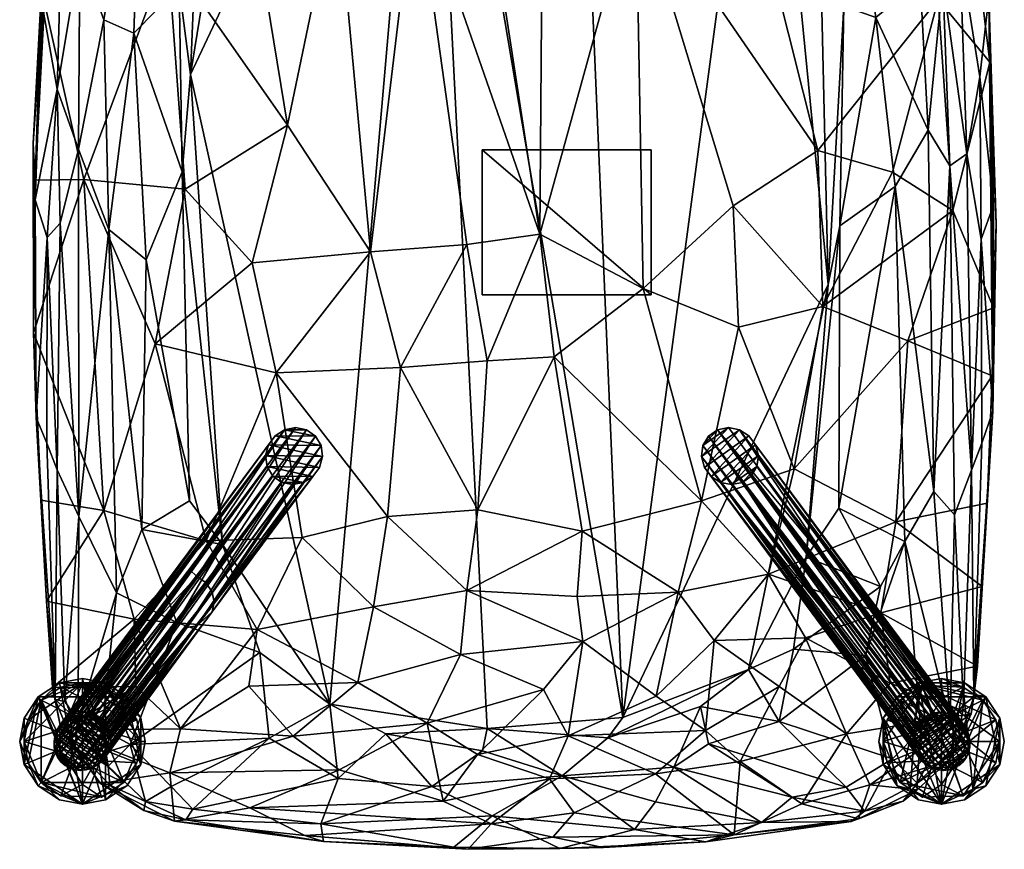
# Model space of a CAD drawing. Header units: inches. Extents: x -6.7 to 6.6, y -13 to 11.9.
# Tile 1 of 4: x -6.7 to 6.6, y -13 to -1.8. Entities that reach past the tile are written whole.
import ezdxf

# ---------------------------------------------------------------- set-up
doc = ezdxf.new("R2010")
doc.units = ezdxf.units.IN
doc.layers.get('0').update_dxf_attribs({"true_color": 0xc2ced6})

msp = doc.modelspace()

# ---------------------------------------------------------------- meshes
mesh = msp.add_polyface()
corners = [(3.398, 3.263, 12.111), (1.474, -11.188, 12.981), (0.809, 4.451, 12.04), (4.077, 1.863, 12.197), (4.246, -5.35, 12.629), (5.976, 1.336, 14.107), (6.41, -1.462, 14.312), (6.033, 1.341, 13.877), (6.424, -2.348, 14.644), (6.474, -4.277, 14.517), (6.308, -4.736, 14.102), (6.291, -2.55, 13.974), (6.022, -0.847, 13.505), (0.357, -4.672, 15.83), (1.751, -5.403, 15.881), (1.649, 0.033, 15.051), (3.122, 0.38, 14.844), (4.106, -3.54, 15.324), (5.113, -3.835, 15.184), (5.727, -1.501, 14.675), (4.368, 0.535, 14.616), (5.926, -4.35, 15.078), (5.001, 1.279, 12.569), (5.488, -1.247, 12.926), (4.467, 1.14, 12.321), (5.593, -3.268, 13.107), (4.888, -1.749, 12.595), (5.456, 1.206, 12.905), (5.791, -1.249, 13.2), (6.115, -3.587, 13.665), (4.404, -4.557, 12.602), (4.455, -1.595, 12.414), (5.148, -4.029, 12.886), (6.51, -4.529, 14.858), (2.964, -4.289, 15.599), (5.888, -3.747, 13.402), (0.392, -0.003, 15.104), (-1.147, 4.291, 12.049)]
mesh.append_faces([[corners[k] for k in face] for face in [(0, 1, 2), (3, 4, 0), (5, 6, 7), (6, 5, 8), (9, 10, 11), (6, 11, 12), (6, 9, 11), (6, 12, 7), (13, 14, 15), (16, 15, 17), (18, 19, 17), (19, 5, 20), (18, 21, 19), (22, 23, 24), (23, 25, 26), (23, 22, 27), (28, 23, 27), (25, 23, 28), (28, 12, 29), (30, 31, 26), (28, 27, 12), (26, 31, 24), (26, 32, 30), (10, 29, 11), (31, 30, 4), (31, 4, 3), (17, 19, 16), (8, 33, 6), (15, 14, 34), (5, 19, 8), (25, 28, 35), (28, 29, 35), (12, 11, 29), (13, 15, 36), (15, 34, 17), (25, 32, 26), (1, 37, 2), (8, 19, 21), (23, 26, 24), (19, 20, 16)]], dxfattribs={"vtx0": -1, "vtx1": -1, "vtx2": -1})
mesh = msp.add_polyface()
corners = [(-3.426, 3.209, 12.115), (-4.359, -2.518, 12.459), (-4.184, 1.662, 12.217), (-1.147, 4.291, 12.049), (-2.476, -11.009, 12.97), (-1.632, 2.834, 14.783), (-0.374, 2.581, 14.8), (-0.265, 3.037, 14.954), (-1.761, 2.251, 14.677), (-0.062, 2.182, 14.762), (-3.351, 2.176, 14.491), (-2.965, 2.663, 14.557), (-4.358, 2.785, 14.277), (-1.013, 1.717, 14.789), (-2.193, 1.706, 14.708), (0.561, 1.767, 14.796), (-1.32, 0.155, 15.046), (-2.385, 0.001, 14.988), (-1.93, -4.906, 15.793), (-3.05, -3.198, 15.419), (-4.664, -0.887, 14.797), (-3.552, -0.126, 14.86), (-4.999, 0.458, 14.496), (-0.472, 0.732, 14.984), (0.357, -4.672, 15.83), (-4.193, 3.061, 12.333), (-4.729, 2.675, 12.528), (-5.121, -1.959, 12.734), (-4.509, -1.333, 12.424), (-4.471, -3.831, 12.569), (-5.01, 1.356, 12.576), (1.031, 2.675, 14.79), (-4.626, 2.304, 14.233), (0.392, -0.003, 15.104), (-4.953, -5.017, 12.893), (-0.629, -4.809, 15.842), (-4.429, -4.065, 15.349)]
mesh.append_faces([[corners[k] for k in face] for face in [(0, 1, 2), (1, 0, 3), (4, 1, 3), (5, 6, 7), (8, 6, 5), (9, 6, 8), (10, 11, 12), (9, 8, 13), (13, 8, 14), (8, 10, 14), (13, 15, 9), (16, 17, 18), (18, 17, 19), (20, 21, 22), (14, 17, 16), (17, 14, 21), (23, 16, 24), (23, 15, 13), (25, 2, 26), (0, 2, 25), (27, 28, 29), (2, 28, 30), (28, 2, 1), (29, 28, 1), (31, 7, 6), (11, 8, 5), (21, 20, 19), (8, 11, 10), (10, 12, 32), (23, 13, 16), (22, 21, 10), (23, 24, 33), (26, 2, 30), (29, 34, 27), (21, 19, 17), (16, 35, 24), (20, 36, 19), (16, 18, 35), (14, 16, 13), (14, 10, 21), (22, 10, 32)]], dxfattribs={"vtx0": -1, "vtx1": -1, "vtx2": -1})
mesh = msp.add_polyface()
corners = [(-2.476, -11.009, 12.97), (-3.923, -8.854, 12.842), (-4.359, -2.518, 12.459), (1.474, -11.188, 12.981), (-0.355, -11.339, 12.99), (-1.147, 4.291, 12.049), (-3.422, -10.313, 12.942), (0.928, -8.674, 16.271), (-0.481, -8.386, 16.251), (-0.631, -9.477, 16.304), (-0.355, -6.376, 16.046), (0.547, -6.326, 16.036), (-3.457, -10, 16.002), (-5.118, -9.864, 15.666), (-4.493, -11.342, 15.543), (-2.099, -10.718, 16.058), (-1.887, -9.698, 16.22), (-0.715, -10.339, 16.217), (-4.147, -8.805, 15.908), (-2.849, -8.763, 16.107), (-3.2, -6.542, 15.863), (-4.832, -6.147, 15.553), (-1.698, -8.476, 16.204), (-1.525, -6.467, 16.013), (-0.629, -4.809, 15.842), (-1.93, -4.906, 15.793), (-3.523, -5.056, 15.634), (-3.05, -3.198, 15.419), (-4.371, -8.265, 12.948), (-5.013, -8.654, 13.281), (-4.471, -3.831, 12.569), (-4.953, -5.017, 12.893), (-4.54, -9.906, 13.257), (0.357, -4.672, 15.83), (-4.429, -4.065, 15.349), (0.935, -10.165, 16.244), (0.406, -10.809, 16.133)]
mesh.append_faces([[corners[k] for k in face] for face in [(0, 1, 2), (3, 4, 5), (1, 0, 6), (0, 5, 4), (7, 8, 9), (10, 8, 11), (12, 13, 14), (15, 16, 12), (17, 9, 16), (13, 12, 18), (19, 12, 16), (18, 19, 20), (18, 20, 21), (22, 23, 20), (8, 10, 23), (24, 25, 23), (25, 26, 20), (21, 20, 26), (26, 25, 27), (28, 1, 29), (30, 1, 28), (28, 31, 30), (32, 1, 6), (30, 2, 1), (10, 11, 33), (12, 19, 18), (9, 8, 22), (26, 34, 21), (35, 17, 36), (8, 7, 11), (19, 16, 22), (26, 27, 34), (35, 9, 17), (22, 20, 19), (8, 23, 22), (24, 23, 10), (25, 20, 23), (10, 33, 24), (15, 17, 16), (9, 22, 16), (32, 29, 1)]], dxfattribs={"vtx0": -1, "vtx1": -1, "vtx2": -1})
mesh = msp.add_polyface()
corners = [(-4.626, 2.304, 14.233), (-4.358, 2.785, 14.277), (-5.689, 2.748, 13.895), (-5.943, 1.423, 14.092), (-4.999, 0.458, 14.496), (-6.454, -4.206, 14.505), (-6.355, -1.6, 14.199), (-6.157, -2.714, 13.735), (-6.04, 1.17, 13.926), (-6.098, -0.624, 13.707), (-4.664, -0.887, 14.797), (-6.327, -1.547, 14.523), (-5.795, -3.933, 15.048), (-6.367, -1.358, 14.368), (-6.48, -3.447, 14.632), (-6.453, -3.942, 14.878), (-5.707, 2.924, 13.671), (-5.499, 2.555, 13.198), (-5.275, 3.189, 13.133), (-5.071, 2.725, 12.763), (-4.729, 2.675, 12.528), (-5.37, 1.569, 12.864), (-5.667, 1.577, 13.244), (-5.121, -1.959, 12.734), (-5.528, -1.779, 12.981), (-5.01, 1.356, 12.576), (-5.85, -0.88, 13.286), (-5.866, -3.524, 13.381), (-5.457, -4.609, 13.143), (-6.117, -4.523, 13.778), (-4.509, -1.333, 12.424), (-4.429, -4.065, 15.349)]
mesh.append_faces([[corners[k] for k in face] for face in [(0, 1, 2), (3, 4, 0), (5, 6, 7), (8, 9, 6), (10, 11, 12), (11, 4, 3), (13, 14, 15), (11, 13, 15), (6, 5, 14), (6, 14, 13), (6, 13, 8), (3, 8, 13), (16, 8, 2), (3, 2, 8), (17, 18, 19), (19, 20, 21), (21, 22, 17), (23, 24, 25), (21, 25, 26), (26, 27, 7), (9, 7, 6), (24, 28, 27), (29, 7, 27), (30, 23, 25), (8, 16, 22), (16, 17, 22), (12, 11, 15), (13, 11, 3), (19, 21, 17), (26, 24, 27), (26, 7, 9), (23, 28, 24), (9, 22, 26), (8, 22, 9), (26, 22, 21), (3, 0, 2), (10, 4, 11), (25, 24, 26), (10, 12, 31), (20, 25, 21)]], dxfattribs={"vtx0": -1, "vtx1": -1, "vtx2": -1})
mesh = msp.add_polyface()
corners = [(4.246, -5.35, 12.629), (1.474, -11.188, 12.981), (3.398, 3.263, 12.111), (6.39, -8.297, 15.338), (6.323, -9.421, 15.361), (6.468, -7.058, 14.932), (6.458, -6.581, 15.213), (6.51, -4.529, 14.858), (6.424, -2.348, 14.644), (6.475, -5.664, 15.114), (6.41, -1.462, 14.312), (6.474, -4.277, 14.517), (6.318, -7.487, 14.456), (6.177, -7.852, 14.188), (6.308, -4.736, 14.102), (0.357, -4.672, 15.83), (0.547, -6.326, 16.036), (1.751, -5.403, 15.881), (0.928, -8.674, 16.271), (2.537, -8.267, 16.11), (3.788, -7.833, 15.902), (3.037, -5.924, 15.811), (2.964, -4.289, 15.599), (4.171, -5.644, 15.617), (4.106, -3.54, 15.324), (5.32, -6.109, 15.452), (5.926, -4.35, 15.078), (5.113, -3.835, 15.184), (5.157, -8.551, 15.684), (5.279, -8.817, 13.428), (5.148, -4.029, 12.886), (5.669, -8.142, 13.631), (5.948, -8.454, 13.931), (5.888, -3.747, 13.402), (4.404, -4.557, 12.602), (4.387, -8.364, 12.959), (3.95, -9.026, 12.861), (5.593, -3.268, 13.107), (6.115, -3.587, 13.665)]
mesh.append_faces([[corners[k] for k in face] for face in [(0, 1, 2), (3, 4, 5), (3, 5, 6), (7, 8, 9), (7, 9, 6), (7, 5, 10), (7, 6, 5), (11, 10, 5), (12, 13, 14), (5, 12, 14), (14, 11, 5), (15, 16, 17), (18, 19, 16), (19, 20, 21), (21, 22, 17), (21, 20, 23), (24, 22, 23), (25, 23, 20), (26, 27, 23), (3, 6, 28), (29, 30, 31), (32, 31, 33), (32, 33, 13), (34, 35, 36), (30, 35, 34), (29, 35, 30), (31, 30, 37), (31, 37, 33), (13, 38, 14), (34, 36, 0), (22, 21, 23), (25, 20, 28), (9, 25, 6), (25, 9, 26), (8, 26, 9), (19, 21, 17), (19, 17, 16), (24, 23, 27), (26, 23, 25), (33, 38, 13), (25, 28, 6)]], dxfattribs={"vtx0": -1, "vtx1": -1, "vtx2": -1})
mesh = msp.add_polyface()
corners = [(-6.181, -10.945, 14.71), (-6.437, -7.142, 14.898), (-6.296, -7.489, 14.449), (-6.157, -7.85, 14.187), (-6.454, -4.206, 14.505), (-6.157, -2.714, 13.735), (-6.291, -4.715, 14.107), (-6.052, -10.971, 14.413), (-5.118, -9.864, 15.666), (-4.147, -8.805, 15.908), (-5.524, -8.397, 15.581), (-6.301, -9.618, 15.355), (-6.218, -10.785, 15.26), (-6.372, -8.257, 15.335), (-6.476, -5.999, 15.158), (-5.795, -3.933, 15.048), (-6.453, -3.942, 14.878), (-6.48, -3.447, 14.632), (-5.121, -1.959, 12.734), (-4.953, -5.017, 12.893), (-5.457, -4.609, 13.143), (-5.013, -8.654, 13.281), (-5.862, -8.478, 13.85), (-5.866, -3.524, 13.381), (-6.117, -4.523, 13.778), (-5.873, -11.235, 14.22), (-5.356, -9.506, 13.573), (-4.54, -9.906, 13.257), (-5.55, -11.346, 14.013), (-4.371, -8.265, 12.948), (-4.832, -6.147, 15.553), (-5.092, -10.77, 15.552), (-4.429, -4.065, 15.349)]
mesh.append_faces([[corners[k] for k in face] for face in [(0, 1, 2), (0, 2, 3), (4, 5, 6), (2, 6, 3), (1, 6, 2), (0, 3, 7), (1, 4, 6), (8, 9, 10), (8, 11, 12), (13, 11, 10), (14, 10, 15), (14, 15, 16), (0, 12, 11), (11, 13, 1), (14, 1, 13), (0, 11, 1), (1, 14, 4), (4, 14, 17), (17, 14, 16), (18, 19, 20), (21, 20, 19), (22, 23, 20), (22, 24, 23), (3, 6, 24), (25, 22, 26), (7, 3, 22), (26, 27, 28), (6, 5, 24), (22, 20, 26), (3, 24, 22), (7, 22, 25), (29, 21, 19), (30, 15, 10), (21, 26, 20), (27, 26, 21), (8, 10, 11), (9, 30, 10), (8, 12, 31), (10, 14, 13), (15, 30, 32)]], dxfattribs={"vtx0": -1, "vtx1": -1, "vtx2": -1})
mesh = msp.add_polyface()
corners = [(-0.422, -5.49, 13.137), (-0.422, -5.49, 13.942), (-0.422, -3.531, 13.137), (-0.422, -3.531, 13.942), (1.855, -5.49, 13.137), (1.855, -5.49, 13.942), (1.855, -3.531, 13.137), (1.855, -3.531, 13.942)]
mesh.append_faces([[corners[k] for k in face] for face in [(5, 3, 1), (3, 5, 7)]], dxfattribs={"vtx0": -1})
mesh.append_faces([[corners[k] for k in face] for face in [(0, 4, 5), (5, 1, 0), (4, 6, 7), (7, 5, 4), (6, 2, 3), (3, 7, 6), (2, 0, 1), (1, 3, 2), (4, 0, 2), (2, 6, 4)]], dxfattribs={"vtx2": -1})
mesh = msp.add_polyface()
corners = [(3.168, -10.539, 12.943), (1.474, -11.188, 12.981), (4.246, -5.35, 12.629), (3.95, -9.026, 12.861), (6.208, -10.91, 14.733), (6.468, -7.058, 14.932), (6.258, -10.495, 15.298), (6.323, -9.421, 15.361), (6.069, -11.016, 14.416), (6.177, -7.852, 14.188), (6.318, -7.487, 14.456), (2.537, -8.267, 16.11), (2.222, -9.496, 16.194), (3.44, -9.255, 16.039), (2.706, -10.148, 16.087), (3.582, -10.771, 15.855), (3.941, -10.115, 15.896), (3.788, -7.833, 15.902), (5.157, -8.551, 15.684), (4.957, -9.777, 15.715), (0.935, -10.165, 16.244), (0.86, -9.556, 16.288), (-0.631, -9.477, 16.304), (3.778, -10.266, 13.046), (3.585, -11.241, 13.304), (4.952, -9.423, 13.353), (4.75, -10.352, 13.428), (5.495, -11.359, 13.967), (5.279, -8.817, 13.428), (5.891, -11.251, 14.221), (5.669, -8.142, 13.631), (5.948, -8.454, 13.931), (0.928, -8.674, 16.271), (1.924, -10.903, 16.031), (5.08, -10.725, 15.568), (4.387, -8.364, 12.959), (6.39, -8.297, 15.338)]
mesh.append_faces([[corners[k] for k in face] for face in [(0, 1, 2), (0, 2, 3), (4, 5, 6), (6, 5, 7), (4, 8, 9), (4, 9, 10), (4, 10, 5), (11, 12, 13), (14, 15, 16), (17, 11, 13), (18, 17, 13), (13, 16, 19), (18, 19, 7), (20, 21, 22), (0, 23, 24), (25, 26, 23), (23, 26, 24), (27, 26, 28), (29, 28, 30), (31, 29, 30), (8, 29, 31), (3, 23, 0), (8, 31, 9), (32, 21, 12), (14, 12, 33), (20, 33, 12), (11, 32, 12), (12, 14, 13), (16, 34, 19), (6, 7, 19), (35, 28, 25), (27, 28, 29), (26, 25, 28), (14, 16, 13), (18, 13, 19), (18, 7, 36), (32, 22, 21), (25, 23, 3), (20, 12, 21), (6, 19, 34), (35, 25, 3)]], dxfattribs={"vtx0": -1, "vtx1": -1, "vtx2": -1})
mesh = msp.add_polyface()
corners = [(-6.198, -11.51, 0.559), (-6.195, -11.593, 0.559), (-6.187, -11.442, 0.559), (-6.185, -11.639, 0.559), (-6.174, -11.398, 0.559), (-6.169, -11.685, 0.559), (-6.159, -11.361, 0.559), (-6.149, -11.725, 0.559), (-6.119, -11.294, 0.559), (-6.106, -11.785, 0.559), (-6.069, -11.235, 0.559), (-6.049, -11.836, 0.559), (-6.008, -11.186, 0.559), (-5.986, -11.872, 0.559), (-5.94, -11.149, 0.559), (-5.916, -11.895, 0.559), (-5.866, -11.126, 0.559), (-5.84, -11.902, 0.559), (-5.788, -11.118, 0.559), (-5.763, -11.894, 0.559), (-5.713, -11.126, 0.559), (-5.689, -11.871, 0.559), (-5.643, -11.148, 0.559), (-5.62, -11.834, 0.559), (-5.56, -11.786, 0.559), (-5.55, -11.208, 0.559), (-5.521, -11.743, 0.559), (-5.511, -11.249, 0.559), (-5.48, -11.681, 0.559), (-5.48, -11.296, 0.559), (-5.46, -11.335, 0.559), (-5.454, -11.621, 0.559), (-5.444, -11.382, 0.559), (-5.438, -11.564, 0.559), (-5.434, -11.427, 0.559), (-5.43, -11.472, 0.559), (-5.126, -10.939, 3.63), (-5.076, -10.158, 3.619), (-4.411, -9.975, 6.702), (-4.364, -9.198, 6.678), (-4.27, -9.95, 6.694), (-4.27, -9.286, 6.485), (-4.146, -9.374, 6.484), (-4.064, -9.763, 6.587), (-4.064, -9.5, 6.505), (-4.039, -9.633, 6.541), (-3.343, -7.656, 12.82), (-3.324, -7.804, 12.829), (-3.304, -7.51, 12.811), (-3.248, -7.932, 12.837), (-3.214, -7.388, 12.804), (-3.127, -8.017, 12.842), (-3.087, -7.307, 12.799), (-2.981, -8.047, 12.844), (-2.94, -7.278, 12.797), (-2.833, -8.018, 12.842), (-2.793, -7.308, 12.799), (-2.706, -7.937, 12.837), (-2.672, -7.393, 12.804), (-2.616, -7.815, 12.83), (-2.596, -7.521, 12.812), (-2.577, -7.668, 12.821)]
mesh.append_faces([[corners[k] for k in face] for face in [(6, 23, 4), (8, 26, 6), (14, 33, 12), (1, 17, 3), (5, 15, 7), (13, 7, 15), (15, 5, 17), (20, 30, 18), (29, 20, 27), (35, 16, 34), (32, 18, 30), (28, 10, 31), (24, 6, 26), (19, 0, 21), (33, 14, 35), (31, 12, 33), (18, 34, 16), (50, 58, 52), (48, 60, 50), (58, 50, 60), (49, 57, 47), (57, 49, 55), (47, 59, 46), (18, 37, 20), (33, 43, 31), (0, 46, 2), (5, 47, 3), (3, 47, 1)]], dxfattribs={"vtx0": -1, "vtx1": -1})
mesh.append_faces([[corners[k] for k in face] for face in [(45, 44, 60), (43, 45, 61), (57, 40, 43), (38, 40, 53), (40, 38, 36), (24, 43, 40), (45, 34, 44), (44, 42, 58), (43, 33, 45), (36, 19, 40), (56, 42, 41), (20, 37, 41), (41, 37, 39), (39, 54, 41), (25, 41, 42), (42, 44, 29), (52, 39, 16), (39, 37, 16), (15, 38, 51), (15, 36, 38)]], dxfattribs={"vtx0": -1, "vtx1": -1, "vtx2": -1})
mesh.append_faces([[corners[k] for k in face] for face in [(21, 0, 2), (8, 28, 26), (19, 1, 0), (1, 19, 17), (17, 5, 3), (35, 14, 16), (27, 20, 22), (48, 61, 60), (46, 59, 61), (61, 48, 46), (55, 49, 51), (47, 57, 59), (40, 57, 55), (44, 32, 30), (42, 56, 58), (41, 22, 20), (41, 25, 22), (42, 27, 25), (44, 30, 29), (40, 19, 21), (43, 26, 28), (45, 35, 34), (44, 34, 32), (45, 33, 35), (52, 14, 12), (12, 50, 52), (52, 16, 14), (37, 18, 16), (50, 12, 10), (50, 10, 8), (8, 48, 50), (46, 0, 1), (1, 47, 46), (47, 5, 7), (7, 49, 47), (48, 4, 2), (2, 46, 48), (48, 6, 4), (51, 13, 15)]], dxfattribs={"vtx0": -1, "vtx2": -1})
mesh.append_faces([[corners[k] for k in face] for face in [(53, 55, 51)]], dxfattribs={"vtx1": -1})
mesh.append_faces([[corners[k] for k in face] for face in [(2, 4, 23), (8, 10, 28), (10, 12, 31), (9, 7, 13), (29, 30, 20), (32, 34, 18), (23, 21, 2), (24, 23, 6), (58, 56, 52), (60, 61, 45), (61, 59, 43), (59, 57, 43), (58, 60, 44), (55, 53, 40), (54, 56, 41), (29, 27, 42), (28, 31, 43), (21, 23, 40), (24, 26, 43), (23, 24, 40), (17, 19, 36), (52, 54, 39), (53, 51, 38), (51, 49, 11), (8, 6, 48), (15, 17, 36), (7, 9, 49), (11, 13, 51), (9, 11, 49)]], dxfattribs={"vtx1": -1, "vtx2": -1})
mesh.append_faces([[corners[k] for k in face] for face in [(13, 11, 9), (22, 25, 27), (56, 54, 52)]], dxfattribs={"vtx2": -1})
mesh = msp.add_polyface()
corners = [(2.537, -7.668, 12.821), (2.556, -7.521, 12.812), (2.576, -7.815, 12.83), (2.632, -7.393, 12.804), (2.666, -7.937, 12.837), (2.753, -7.308, 12.799), (2.793, -8.018, 12.842), (2.899, -7.278, 12.797), (2.941, -8.047, 12.844), (3.047, -7.307, 12.799), (3.087, -8.017, 12.842), (3.174, -7.388, 12.804), (3.208, -7.932, 12.837), (3.264, -7.51, 12.811), (3.284, -7.804, 12.829), (3.303, -7.656, 12.82), (4.324, -9.198, 6.678), (4.37, -9.975, 6.702), (5.391, -11.509, 0.559), (5.396, -11.549, 0.559), (5.4, -11.399, 0.559), (5.409, -11.606, 0.559), (5.42, -11.335, 0.559), (5.43, -11.66, 0.559), (5.44, -11.296, 0.559), (5.469, -11.727, 0.559), (5.483, -11.235, 0.559), (5.52, -11.786, 0.559), (5.54, -11.184, 0.559), (5.58, -11.834, 0.559), (5.603, -11.148, 0.559), (5.649, -11.871, 0.559), (5.673, -11.126, 0.559), (5.723, -11.894, 0.559), (5.748, -11.118, 0.559), (5.8, -11.902, 0.559), (5.826, -11.126, 0.559), (5.876, -11.895, 0.559), (5.9, -11.149, 0.559), (5.946, -11.872, 0.559), (5.968, -11.186, 0.559), (6.009, -11.836, 0.559), (6.029, -11.235, 0.559), (6.066, -11.785, 0.559), (6.079, -11.294, 0.559), (6.109, -11.725, 0.559), (6.119, -11.361, 0.559), (6.14, -11.415, 0.559), (6.142, -11.648, 0.559), (6.153, -11.472, 0.559), (6.155, -11.593, 0.559), (6.158, -11.512, 0.559)]
mesh.append_faces([[corners[k] for k in face] for face in [(30, 26, 28)]], dxfattribs={"vtx0": -1})
mesh.append_faces([[corners[k] for k in face] for face in [(32, 24, 30), (34, 22, 32), (22, 34, 20), (19, 40, 21), (27, 46, 29), (36, 20, 34), (42, 23, 40), (46, 27, 44), (47, 29, 46), (48, 35, 50), (33, 50, 35), (13, 6, 15), (0, 7, 1), (10, 14, 8), (6, 17, 8), (21, 2, 19), (35, 17, 33), (33, 6, 31), (3, 24, 1), (32, 16, 34), (5, 28, 3), (46, 13, 47), (45, 12, 43), (37, 17, 35)]], dxfattribs={"vtx0": -1, "vtx1": -1})
mesh.append_faces([[corners[k] for k in face] for face in [(6, 33, 17), (32, 5, 16), (36, 16, 9), (17, 37, 10)]], dxfattribs={"vtx0": -1, "vtx1": -1, "vtx2": -1})
mesh.append_faces([[corners[k] for k in face] for face in [(36, 18, 20), (30, 24, 26), (25, 42, 44), (44, 27, 25), (51, 33, 31), (19, 38, 40), (31, 47, 49), (37, 45, 43), (43, 39, 37), (33, 51, 50), (1, 7, 5), (0, 9, 7), (2, 11, 9), (11, 2, 4), (4, 13, 11), (13, 4, 6), (15, 6, 8), (8, 14, 15), (4, 27, 29), (29, 6, 4), (2, 23, 25), (25, 4, 2), (0, 18, 19), (19, 2, 0), (6, 29, 31), (1, 24, 22), (16, 5, 7), (5, 32, 30), (1, 22, 20), (20, 0, 1), (16, 7, 9), (16, 36, 34), (9, 38, 36), (11, 42, 40), (47, 13, 15), (17, 10, 8), (10, 39, 41), (10, 37, 39)]], dxfattribs={"vtx0": -1, "vtx2": -1})
mesh.append_faces([[corners[k] for k in face] for face in [(22, 24, 32), (19, 18, 38), (23, 21, 40), (31, 29, 47), (25, 23, 42), (49, 51, 31), (48, 45, 37), (37, 35, 48), (36, 38, 18), (0, 2, 9), (21, 23, 2), (25, 27, 4), (26, 24, 3), (28, 26, 3), (30, 28, 5), (20, 18, 0), (9, 11, 40), (40, 38, 9), (44, 42, 11), (11, 13, 44), (46, 44, 13), (49, 47, 15), (51, 49, 15), (15, 14, 50), (50, 51, 15), (45, 48, 14), (14, 12, 45), (12, 10, 41), (48, 50, 14), (41, 43, 12)]], dxfattribs={"vtx1": -1, "vtx2": -1})
mesh.append_faces([[corners[k] for k in face] for face in [(43, 41, 39), (5, 3, 1), (10, 12, 14)]], dxfattribs={"vtx2": -1})
mesh = msp.add_polyface()
corners = [(-5.873, -11.235, 14.22), (-6.181, -10.945, 14.71), (-6.052, -10.971, 14.413), (-5.918, -11.597, 14.589), (-5.445, -12.101, 14.457), (-5.573, -12.078, 14.96), (-4.493, -11.342, 15.543), (-4.637, -11.935, 15.252), (-2.974, -11.441, 15.75), (-6.101, -11.359, 15.165), (-5.092, -10.77, 15.552), (-3.569, -10.768, 15.855), (-4.571, -12.588, 14.818), (-2.815, -12.779, 14.836), (-3.558, -12.405, 15.1), (-6.218, -10.785, 15.26), (-4.988, -12.442, 14.65), (-4.422, -12.569, 14.368), (-2.561, -12.86, 14.606), (-4.964, -12.321, 14.241), (-5.466, -11.845, 14.185), (-5.169, -11.553, 13.894), (-4.616, -12.117, 13.958), (-3.297, -11.467, 13.329), (-4.325, -12.423, 14.11), (-3.422, -10.313, 12.942), (-5.55, -11.346, 14.013), (-5.356, -9.506, 13.573), (-2.598, -12.622, 14.108), (-2.353, -11.895, 15.6), (-4.54, -9.906, 13.257), (-3.457, -10, 16.002), (-5.118, -9.864, 15.666)]
mesh.append_faces([[corners[k] for k in face] for face in [(0, 1, 2), (3, 4, 5), (6, 7, 8), (9, 7, 6), (10, 9, 6), (6, 8, 11), (12, 13, 14), (15, 9, 10), (5, 7, 9), (1, 9, 15), (16, 17, 12), (18, 12, 17), (1, 3, 9), (3, 5, 9), (19, 4, 20), (3, 0, 20), (19, 20, 21), (22, 23, 24), (4, 19, 16), (25, 23, 21), (26, 0, 27), (21, 23, 22), (16, 12, 5), (1, 0, 3), (16, 5, 4), (12, 14, 7), (12, 7, 5), (28, 17, 24), (24, 19, 22), (14, 29, 7), (17, 16, 19), (17, 19, 24), (3, 20, 4), (0, 26, 20), (20, 26, 21), (25, 21, 30), (6, 11, 31), (32, 10, 6), (19, 21, 22), (30, 21, 26)]], dxfattribs={"vtx0": -1, "vtx1": -1, "vtx2": -1})
mesh = msp.add_polyface()
corners = [(0.487, -12.014, 15.644), (-0.484, -11.686, 15.829), (-0.95, -12.318, 15.436), (0.737, -11.438, 15.931), (-2.815, -12.779, 14.836), (-0.3, -12.624, 15.199), (-3.558, -12.405, 15.1), (-1.166, -11.265, 15.983), (-2.099, -10.718, 16.058), (-2.974, -11.441, 15.75), (-3.569, -10.768, 15.855), (-3.457, -10, 16.002), (0.406, -10.809, 16.133), (-0.715, -10.339, 16.217), (-0.613, -12.966, 14.743), (-2.561, -12.86, 14.606), (-0.806, -12.939, 14.473), (-4.571, -12.588, 14.818), (-0.289, -12.514, 13.888), (0.626, -12.957, 14.53), (-1.1, -12.121, 13.5), (0.658, -11.977, 13.35), (-2.598, -12.622, 14.108), (-4.422, -12.569, 14.368), (-3.297, -11.467, 13.329), (-3.422, -10.313, 12.942), (-2.476, -11.009, 12.97), (-1.722, -11.408, 13.044), (-2.364, -12.009, 13.482), (-0.418, -11.637, 13.102), (-0.355, -11.339, 12.99), (0.53, -12.803, 14.977), (-4.325, -12.423, 14.11), (-2.353, -11.895, 15.6), (-4.637, -11.935, 15.252)]
mesh.append_faces([[corners[k] for k in face] for face in [(0, 1, 2), (1, 0, 3), (4, 5, 6), (7, 8, 9), (10, 8, 11), (7, 1, 12), (13, 7, 12), (5, 4, 14), (15, 16, 14), (17, 15, 4), (14, 4, 15), (16, 18, 19), (18, 20, 21), (22, 16, 15), (15, 23, 22), (24, 25, 26), (26, 27, 28), (29, 20, 27), (27, 30, 29), (14, 31, 5), (19, 14, 16), (32, 28, 22), (27, 26, 30), (1, 7, 2), (9, 33, 7), (22, 20, 18), (22, 28, 20), (29, 30, 21), (18, 16, 22), (9, 34, 33), (9, 8, 10), (8, 7, 13), (2, 6, 5), (33, 6, 2), (20, 29, 21), (1, 3, 12), (24, 28, 32), (20, 28, 27), (0, 2, 5), (7, 33, 2), (26, 28, 24)]], dxfattribs={"vtx0": -1, "vtx1": -1, "vtx2": -1})
mesh = msp.add_polyface()
corners = [(1.474, -11.188, 12.981), (3.168, -10.539, 12.943), (1.273, -11.462, 13.038), (1.914, -11.948, 15.613), (0.737, -11.438, 15.931), (0.487, -12.014, 15.644), (2.59, -11.365, 15.827), (1.924, -10.903, 16.031), (3.582, -10.771, 15.855), (2.706, -10.148, 16.087), (3.059, -11.78, 15.58), (3.888, -12.354, 15.103), (2.975, -12.773, 14.83), (0.818, -12.474, 15.321), (1.215, -12.944, 14.717), (0.53, -12.803, 14.977), (-0.613, -12.966, 14.743), (0.626, -12.957, 14.53), (2.595, -12.865, 14.573), (3.758, -12.263, 13.884), (3.347, -12.605, 14.176), (2.161, -11.86, 13.363), (1.917, -12.327, 13.728), (1.633, -12.701, 14.161), (0.658, -11.977, 13.35), (2.521, -11.042, 12.982), (3.585, -11.241, 13.304), (-0.355, -11.339, 12.99), (-0.3, -12.624, 15.199), (0.935, -10.165, 16.244), (0.406, -10.809, 16.133), (2.631, -11.543, 13.238), (-0.289, -12.514, 13.888)]
mesh.append_faces([[corners[k] for k in face] for face in [(0, 1, 2), (3, 4, 5), (6, 7, 4), (6, 8, 9), (6, 10, 8), (11, 10, 12), (13, 12, 3), (14, 15, 16), (15, 12, 13), (14, 12, 15), (14, 16, 17), (18, 12, 14), (19, 20, 21), (22, 23, 24), (24, 2, 21), (2, 25, 21), (25, 1, 26), (2, 27, 0), (25, 2, 1), (18, 17, 23), (15, 13, 28), (5, 13, 3), (4, 3, 6), (6, 3, 10), (13, 5, 28), (17, 18, 14), (23, 22, 20), (18, 23, 20), (29, 30, 4), (21, 31, 19), (24, 21, 22), (2, 24, 27), (3, 12, 10), (20, 22, 21), (23, 32, 24), (32, 23, 17), (25, 31, 21), (6, 9, 7), (25, 26, 31), (29, 4, 7)]], dxfattribs={"vtx0": -1, "vtx1": -1, "vtx2": -1})
mesh = msp.add_polyface()
corners = [(6.069, -11.016, 14.416), (5.993, -11.545, 14.66), (5.891, -11.251, 14.221), (5.447, -12.074, 14.328), (5.868, -11.774, 15.053), (4.491, -11.411, 15.528), (3.582, -10.771, 15.855), (3.059, -11.78, 15.58), (4.806, -12.097, 15.125), (3.888, -12.354, 15.103), (5.08, -10.725, 15.568), (3.941, -10.115, 15.896), (6.172, -11.14, 15.212), (5.446, -12.163, 14.947), (4.654, -12.553, 14.829), (6.258, -10.495, 15.298), (2.975, -12.773, 14.83), (4.554, -12.592, 14.597), (4.734, -12.451, 14.231), (5.257, -12.316, 14.726), (6.208, -10.91, 14.733), (5.495, -11.359, 13.967), (5.113, -11.748, 13.939), (4.488, -12.127, 13.932), (3.758, -12.263, 13.884), (3.347, -12.605, 14.176), (2.595, -12.865, 14.573), (3.585, -11.241, 13.304), (2.631, -11.543, 13.238), (4.75, -10.352, 13.428)]
mesh.append_faces([[corners[k] for k in face] for face in [(0, 1, 2), (3, 1, 4), (5, 6, 7), (8, 5, 9), (5, 10, 11), (5, 8, 12), (12, 10, 5), (13, 8, 14), (12, 15, 10), (16, 14, 9), (17, 18, 19), (14, 16, 17), (15, 12, 20), (19, 3, 13), (13, 14, 19), (14, 17, 19), (2, 3, 21), (21, 3, 22), (22, 3, 18), (23, 18, 24), (25, 24, 18), (26, 25, 17), (27, 22, 23), (23, 28, 27), (20, 1, 0), (12, 4, 1), (4, 12, 8), (8, 13, 4), (20, 12, 1), (1, 3, 2), (24, 28, 23), (19, 18, 3), (29, 21, 22), (9, 14, 8), (5, 7, 9), (3, 4, 13), (25, 18, 17), (5, 11, 6), (16, 26, 17), (22, 18, 23), (29, 22, 27)]], dxfattribs={"vtx0": -1, "vtx1": -1, "vtx2": -1})
mesh = msp.add_polyface()
corners = [(-6.661, -11.51), (-6.661, -11.51, 0.106), (-6.601, -11.822), (-6.601, -11.822, 0.106), (-6.601, -11.199), (-6.601, -11.199, 0.106), (-6.547, -11.8, 0.106), (-6.547, -11.221, 0.106), (-6.413, -12.109), (-6.413, -12.109, 0.106), (-6.413, -10.912), (-6.413, -10.912, 0.106), (-6.371, -12.067, 0.106), (-6.371, -10.954, 0.106), (-6.126, -12.297), (-6.126, -12.297, 0.106), (-6.126, -10.723), (-6.126, -10.723, 0.106), (-5.814, -12.357), (-5.814, -12.357, 0.106), (-5.814, -10.664), (-5.814, -10.664, 0.106), (-5.503, -12.297), (-5.503, -12.297, 0.106), (-5.503, -10.723), (-5.503, -10.723, 0.106), (-5.216, -12.109), (-5.216, -12.109, 0.106), (-5.216, -10.912), (-5.216, -10.912, 0.106), (-5.027, -11.822), (-5.027, -11.822, 0.106), (-5.027, -11.199), (-5.027, -11.199, 0.106), (-5.027, -11.51, 0.106), (-4.968, -11.51), (-4.968, -11.51, 0.106)]
mesh.append_faces([[corners[k] for k in face] for face in [(8, 18, 14), (24, 16, 20), (31, 23, 27)]], dxfattribs={"vtx0": -1})
mesh.append_faces([[corners[k] for k in face] for face in [(10, 2, 4), (32, 30, 28), (21, 23, 25), (5, 7, 11), (1, 7, 5), (15, 12, 9), (3, 6, 1), (9, 6, 3), (16, 28, 10)]], dxfattribs={"vtx0": -1, "vtx1": -1})
mesh.append_faces([[corners[k] for k in face] for face in [(2, 10, 18), (28, 30, 18), (18, 10, 28), (25, 34, 33), (31, 34, 25), (23, 31, 25), (13, 19, 17), (13, 7, 1), (1, 6, 13), (13, 12, 19), (13, 6, 12), (6, 9, 12), (11, 7, 13)]], dxfattribs={"vtx0": -1, "vtx1": -1, "vtx2": -1})
mesh.append_faces([[corners[k] for k in face] for face in [(16, 24, 28), (18, 8, 2), (18, 30, 26), (12, 15, 19), (13, 17, 11)]], dxfattribs={"vtx0": -1, "vtx2": -1})
mesh.append_faces([[corners[k] for k in face] for face in [(35, 30, 32), (29, 25, 33)]], dxfattribs={"vtx1": -1})
mesh.append_faces([[corners[k] for k in face] for face in [(21, 17, 19), (19, 23, 21), (20, 16, 17), (17, 21, 20), (10, 4, 5), (5, 11, 10), (16, 10, 11), (11, 17, 16), (0, 2, 3), (3, 1, 0), (8, 14, 15), (15, 9, 8), (14, 18, 19), (19, 15, 14), (2, 8, 9), (9, 3, 2), (4, 0, 1), (1, 5, 4), (18, 22, 23), (23, 19, 18), (26, 30, 31), (31, 27, 26), (22, 26, 27), (27, 23, 22), (35, 32, 33), (33, 36, 35), (28, 24, 25), (25, 29, 28), (24, 20, 21), (21, 25, 24), (32, 28, 29), (29, 33, 32), (30, 35, 36), (36, 31, 30), (36, 33, 34), (31, 36, 34)]], dxfattribs={"vtx1": -1, "vtx2": -1})
mesh.append_faces([[corners[k] for k in face] for face in [(2, 0, 4), (26, 22, 18)]], dxfattribs={"vtx2": -1})
mesh = msp.add_polyface()
corners = [(-6.602, -11.51, 0.106), (-6.547, -11.8, 0.106), (-6.547, -11.221, 0.106), (-6.371, -12.067, 0.106), (-6.371, -10.954, 0.106), (-6.17, -11.644, 0.56), (-6.162, -11.373, 0.559), (-6.104, -12.243, 0.106), (-6.104, -10.778, 0.106), (-5.969, -11.157, 0.559), (-5.963, -11.86, 0.56), (-5.814, -12.091, 0.333), (-5.814, -10.93, 0.333), (-5.814, -10.723, 0.106), (-5.679, -11.86, 0.562), (-5.677, -11.163, 0.559), (-5.559, -12.265, 0.109), (-5.55, -11.775, 0.559), (-5.55, -11.246, 0.559), (-5.525, -10.778, 0.106), (-5.467, -11.648, 0.559), (-5.456, -11.378, 0.558), (-5.258, -12.067, 0.106), (-5.258, -10.954, 0.106), (-5.082, -11.8, 0.106), (-5.082, -11.221, 0.106), (-5.027, -11.51, 0.106)]
mesh.append_faces([[corners[k] for k in face] for face in [(22, 26, 24)]], dxfattribs={"vtx0": -1})
mesh.append_faces([[corners[k] for k in face] for face in [(25, 21, 26), (1, 5, 0), (16, 3, 22)]], dxfattribs={"vtx0": -1, "vtx1": -1})
mesh.append_faces([[corners[k] for k in face] for face in [(9, 21, 18), (18, 15, 9), (20, 21, 9), (9, 10, 17), (17, 20, 9), (6, 5, 9), (10, 9, 5), (13, 3, 0), (13, 26, 22), (22, 3, 13), (12, 9, 15), (18, 21, 25), (15, 18, 23), (15, 19, 12), (24, 20, 17), (22, 17, 14), (14, 11, 16), (11, 14, 10), (10, 7, 11), (9, 4, 6), (9, 12, 8), (17, 10, 14), (20, 26, 21), (5, 3, 10), (6, 0, 5)]], dxfattribs={"vtx0": -1, "vtx1": -1, "vtx2": -1})
mesh.append_faces([[corners[k] for k in face] for face in [(13, 2, 4), (13, 23, 25), (17, 22, 24), (14, 16, 22), (20, 24, 26), (5, 1, 3), (9, 8, 4), (6, 2, 0), (12, 13, 8)]], dxfattribs={"vtx0": -1, "vtx2": -1})
mesh.append_faces([[corners[k] for k in face] for face in [(0, 2, 13), (25, 26, 13), (25, 23, 18), (23, 19, 15), (19, 13, 12), (7, 16, 11), (3, 7, 10), (4, 2, 6)]], dxfattribs={"vtx1": -1, "vtx2": -1})
mesh.append_faces([[corners[k] for k in face] for face in [(4, 8, 13), (3, 1, 0), (16, 7, 3), (13, 19, 23)]], dxfattribs={"vtx2": -1})
mesh = msp.add_polyface()
corners = [(4.928, -11.51), (4.928, -11.51, 0.106), (4.987, -11.822), (4.987, -11.822, 0.106), (4.987, -11.199), (4.987, -11.199, 0.106), (5.176, -12.109), (5.176, -12.109, 0.106), (5.176, -10.912), (5.176, -10.912, 0.106), (5.351, -12.155, 0.106), (5.463, -12.297), (5.463, -12.297, 0.106), (5.463, -10.723), (5.463, -10.723, 0.106), (5.774, -12.357), (5.774, -12.357, 0.106), (5.774, -10.723, 0.106), (5.774, -10.664), (5.774, -10.664, 0.106), (6.064, -10.778, 0.106), (6.086, -12.297), (6.086, -12.297, 0.106), (6.086, -10.723), (6.086, -10.723, 0.106), (6.198, -12.155, 0.106), (6.331, -10.954, 0.106), (6.373, -12.109), (6.373, -12.109, 0.106), (6.373, -10.912), (6.373, -10.912, 0.106), (6.561, -11.822), (6.561, -11.822, 0.106), (6.561, -11.199), (6.561, -11.199, 0.106), (6.621, -11.51), (6.621, -11.51, 0.106)]
mesh.append_faces([[corners[k] for k in face] for face in [(6, 15, 11), (23, 13, 18), (21, 31, 27)]], dxfattribs={"vtx0": -1})
mesh.append_faces([[corners[k] for k in face] for face in [(33, 31, 29), (1, 7, 5), (19, 20, 24), (24, 26, 30), (32, 34, 28), (16, 10, 12), (12, 10, 7), (14, 17, 19), (13, 29, 8)]], dxfattribs={"vtx0": -1, "vtx1": -1})
mesh.append_faces([[corners[k] for k in face] for face in [(4, 15, 2), (8, 29, 15), (31, 15, 29), (20, 25, 26), (20, 16, 25), (25, 34, 26), (16, 20, 17), (5, 10, 14), (16, 17, 14), (14, 10, 16), (5, 7, 10), (20, 19, 17), (26, 24, 20), (25, 28, 34)]], dxfattribs={"vtx0": -1, "vtx1": -1, "vtx2": -1})
mesh.append_faces([[corners[k] for k in face] for face in [(15, 4, 8), (13, 23, 29), (15, 6, 2), (31, 21, 15), (18, 19, 24), (24, 23, 18), (29, 30, 34), (34, 33, 29), (23, 24, 30), (30, 29, 23), (33, 34, 36), (36, 35, 33), (31, 32, 28), (28, 27, 31), (21, 22, 16), (16, 15, 21), (27, 28, 22), (22, 21, 27), (35, 36, 32), (32, 31, 35), (15, 16, 12), (12, 11, 15), (6, 7, 3), (3, 2, 6), (11, 12, 7), (7, 6, 11), (2, 3, 1), (1, 0, 2), (4, 5, 9), (9, 8, 4), (13, 14, 19), (19, 18, 13), (8, 9, 14), (14, 13, 8), (0, 1, 5), (5, 4, 0)]], dxfattribs={"vtx0": -1, "vtx2": -1})
mesh.append_faces([[corners[k] for k in face] for face in [(35, 31, 33), (36, 34, 32)]], dxfattribs={"vtx1": -1})
mesh.append_faces([[corners[k] for k in face] for face in [(34, 30, 26), (16, 22, 25), (22, 28, 25)]], dxfattribs={"vtx1": -1, "vtx2": -1})
mesh.append_faces([[corners[k] for k in face] for face in [(2, 0, 4), (1, 3, 7), (14, 9, 5)]], dxfattribs={"vtx2": -1})
mesh = msp.add_polyface()
corners = [(4.987, -11.51, 0.106), (5.042, -11.8, 0.106), (5.042, -11.221, 0.106), (5.218, -12.067, 0.106), (5.218, -10.954, 0.106), (5.416, -11.642, 0.558), (5.427, -11.373, 0.559), (5.51, -11.775, 0.559), (5.51, -11.246, 0.559), (5.517, -10.754, 0.107), (5.519, -12.263, 0.112), (5.637, -11.858, 0.559), (5.637, -11.163, 0.559), (5.774, -12.091, 0.333), (5.774, -10.93, 0.333), (5.929, -11.157, 0.559), (5.93, -11.865, 0.558), (6.064, -12.243, 0.106), (6.064, -10.778, 0.106), (6.122, -11.648, 0.559), (6.122, -11.373, 0.559), (6.148, -11.51, 0.559), (6.331, -12.067, 0.106), (6.331, -10.954, 0.106), (6.506, -11.8, 0.106), (6.506, -11.221, 0.106), (6.562, -11.51, 0.106)]
mesh.append_faces([[corners[k] for k in face] for face in [(9, 2, 4)]], dxfattribs={"vtx0": -1})
mesh.append_faces([[corners[k] for k in face] for face in [(21, 20, 15), (19, 21, 15), (16, 19, 15), (16, 7, 11), (15, 5, 7), (7, 16, 15), (15, 8, 6), (6, 5, 15), (15, 12, 8), (9, 3, 0), (9, 26, 17), (17, 3, 9), (14, 12, 15), (2, 6, 8), (4, 8, 12), (5, 6, 0), (11, 7, 3), (11, 13, 16), (7, 5, 1), (9, 12, 14), (11, 10, 13), (19, 16, 22), (21, 19, 24), (25, 20, 21), (15, 20, 23), (17, 16, 13), (15, 18, 14)]], dxfattribs={"vtx0": -1, "vtx1": -1, "vtx2": -1})
mesh.append_faces([[corners[k] for k in face] for face in [(9, 23, 25), (26, 22, 17), (8, 4, 2), (12, 9, 4), (21, 26, 25), (14, 18, 9), (6, 2, 0), (5, 0, 1), (19, 22, 24), (16, 17, 22), (15, 23, 18), (20, 25, 23)]], dxfattribs={"vtx0": -1, "vtx2": -1})
mesh.append_faces([[corners[k] for k in face] for face in [(10, 3, 17)]], dxfattribs={"vtx1": -1})
mesh.append_faces([[corners[k] for k in face] for face in [(0, 2, 9), (25, 26, 9), (3, 10, 11), (1, 3, 7), (24, 26, 21), (10, 17, 13)]], dxfattribs={"vtx1": -1, "vtx2": -1})
mesh.append_faces([[corners[k] for k in face] for face in [(3, 1, 0), (26, 24, 22), (9, 18, 23)]], dxfattribs={"vtx2": -1})

doc.saveas('drawing.dxf')
